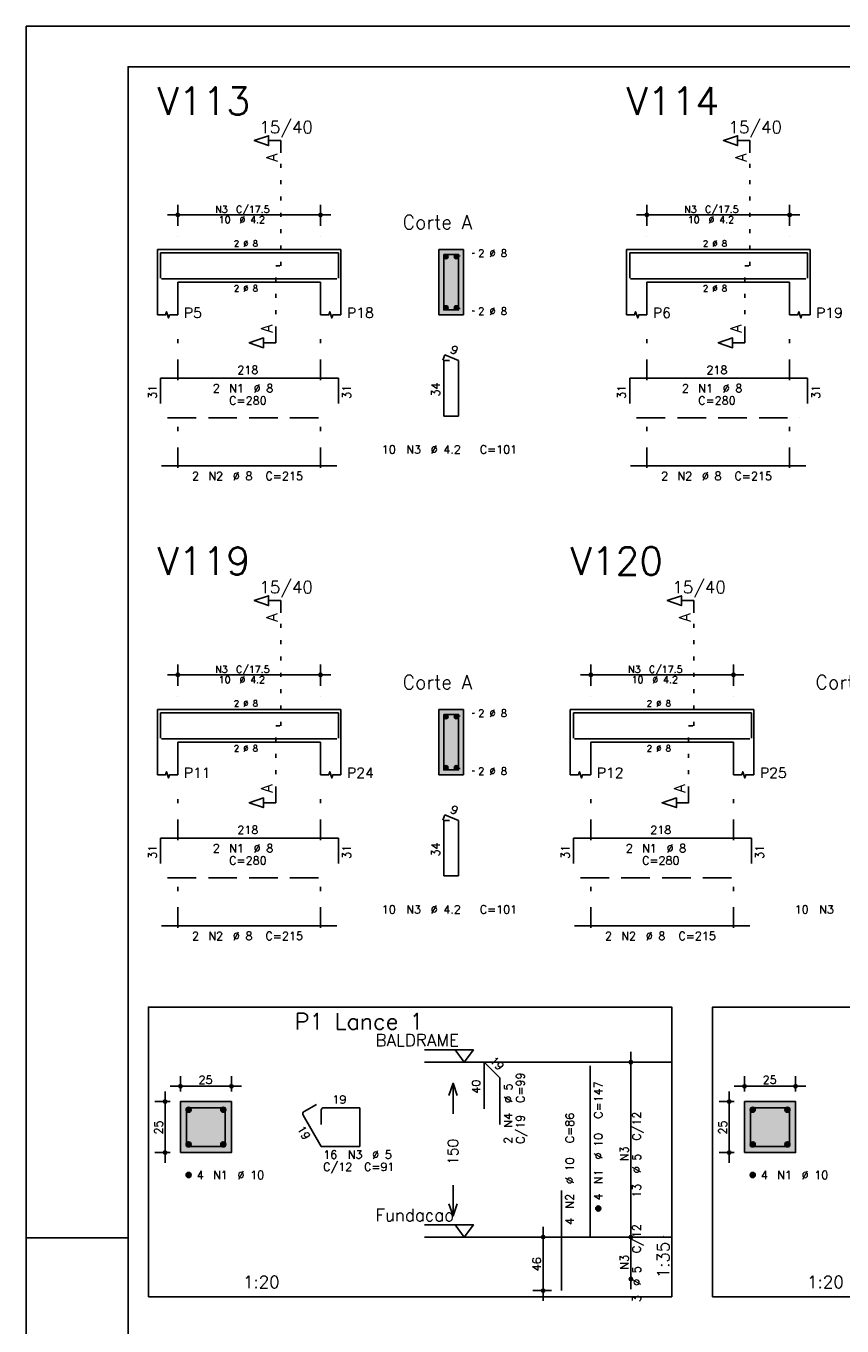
# Model space of a CAD drawing. Extents: x 0 to 84.1, y 0 to 59.4.
# Tile 3 of 9: x 0 to 20, y 27.5 to 59.4. Entities that reach past the tile are written whole.
import ezdxf

# ---------------------------------------------------------------- set-up
doc = ezdxf.new("R2010")
doc.units = 0
for name, pattern in [('ESTILO_TQS_0001', [1, 0.7, -0.3]), ('ESTILO_TQS_0002', [0.4, 0.1, -0.3]), ('ESTILO_TQS_0003', [1.5, 0.5, -0.4, 0.1, -0.5])]:
    doc.linetypes.add(name, pattern=pattern)
for name, color, linetype in [('1', 1, 'CONTINUOUS'), ('10', 10, 'CONTINUOUS'), ('2', 2, 'CONTINUOUS'), ('3', 3, 'CONTINUOUS'), ('4', 4, 'CONTINUOUS'), ('6', 6, 'CONTINUOUS'), ('7', 7, 'CONTINUOUS')]:
    doc.layers.add(name, color=color, linetype=linetype)
doc.styles.get("Standard").update_dxf_attribs({"font": 'ROMANS.SHX'})

msp = doc.modelspace()

# ---------------------------------------------------------------- linework, layer by layer
at = {"layer": '1', "linetype": 'ESTILO_TQS_0002'}
for p, q in [((6.245, 53.52), (6.245, 56.29)), ((17.741, 53.52), (17.741, 56.29)), ((10.545, 53.745), (10.99, 53.83)), ((6.12, 51.935), (6.12, 53.52)), ((6.12, 53.52), (6.245, 53.52)), ((17.616, 51.935), (17.616, 53.52)), ((17.616, 53.52), (17.741, 53.52)), ((10.545, 52.495), (10.99, 52.41)), ((6.245, 42.246), (6.245, 45.016)), ((16.365, 42.246), (16.365, 45.016)), ((10.545, 42.471), (10.99, 42.556)), ((6.12, 40.661), (6.12, 42.246)), ((6.12, 42.246), (6.245, 42.246)), ((16.24, 40.661), (16.24, 42.246)), ((16.24, 42.246), (16.365, 42.246)), ((10.545, 41.221), (10.99, 41.136))]:
    msp.add_line(p, q, dxfattribs=at)
at = {"layer": '1', "linetype": 'ESTILO_TQS_0001'}
for p, q in [((3.47, 49.795), (7.47, 49.795)), ((14.966, 49.795), (18.966, 49.795)), ((3.47, 38.521), (7.47, 38.521)), ((13.59, 38.521), (17.59, 38.521))]:
    msp.add_line(p, q, dxfattribs=at)
at = {"layer": '1', "linetype": 'CONTINUOUS'}
for points in [[(3, 28.252214), (15.825, 28.252214), (15.825, 35.352214), (3, 35.352214), (3, 28.252214)], [(16.825, 28.252214), (29.65, 28.252214), (29.65, 35.352214), (16.825, 35.352214), (16.825, 28.252214)], [(9.765, 34.302214), (10.965, 34.302214), (10.74, 34.002214), (10.515, 34.302214)], [(15.825, 34.002214), (9.765, 34.002214)], [(9.765, 30.0165), (10.965, 30.0165), (10.74, 29.7165), (10.515, 30.0165)], [(15.825, 29.7165), (9.765, 29.7165)]]:
    msp.add_lwpolyline(points, dxfattribs=at)
at = {"layer": '1', "linetype": 'ESTILO_TQS_0002'}
for points in [[(3.785, 31.786857), (5.035, 31.786857), (5.035, 33.036857), (3.785, 33.036857), (3.785, 31.786857)], [(17.61, 31.786857), (18.86, 31.786857), (18.86, 33.036857), (17.61, 33.036857), (17.61, 31.786857)]]:
    msp.add_lwpolyline(points, dxfattribs=at)
at = {"layer": '1', "linetype": 'CONTINUOUS'}
for centre in [(10.295, 53.745), (10.545, 53.745), (10.295, 52.495), (10.545, 52.495), (10.295, 42.471), (10.545, 42.471), (10.295, 41.221), (10.545, 41.221)]:
    msp.add_circle(centre, 0.05, dxfattribs=at)
for points in [[(10.345, 53.745), (10.27, 53.788301), (10.248015, 53.762101)], [(10.345, 53.745), (10.248015, 53.762101), (10.248015, 53.727899)], [(10.345, 53.745), (10.248015, 53.727899), (10.27, 53.701699)], [(10.345, 53.745), (10.303682, 53.79424), (10.27, 53.788301)], [(10.345, 53.745), (10.27, 53.701699), (10.303682, 53.69576)], [(10.345, 53.745), (10.333302, 53.777139), (10.303682, 53.79424)], [(10.345, 53.745), (10.303682, 53.69576), (10.333302, 53.712861)], [(10.345, 53.745), (10.333302, 53.712861), (10.345, 53.745)], [(10.595, 53.745), (10.52, 53.788301), (10.498015, 53.762101)], [(10.595, 53.745), (10.498015, 53.762101), (10.498015, 53.727899)], [(10.595, 53.745), (10.498015, 53.727899), (10.52, 53.701699)], [(10.595, 53.745), (10.553682, 53.79424), (10.52, 53.788301)], [(10.595, 53.745), (10.52, 53.701699), (10.553682, 53.69576)], [(10.595, 53.745), (10.583302, 53.777139), (10.553682, 53.79424)], [(10.595, 53.745), (10.553682, 53.69576), (10.583302, 53.712861)], [(10.595, 53.745), (10.583302, 53.712861), (10.595, 53.745)], [(10.345, 52.495), (10.27, 52.538301), (10.248015, 52.512101)], [(10.345, 52.495), (10.248015, 52.512101), (10.248015, 52.477899)], [(10.345, 52.495), (10.248015, 52.477899), (10.27, 52.451699)], [(10.345, 52.495), (10.303682, 52.54424), (10.27, 52.538301)], [(10.345, 52.495), (10.27, 52.451699), (10.303682, 52.44576)], [(10.345, 52.495), (10.333302, 52.527139), (10.303682, 52.54424)], [(10.345, 52.495), (10.303682, 52.44576), (10.333302, 52.462861)], [(10.345, 52.495), (10.333302, 52.462861), (10.345, 52.495)], [(10.595, 52.495), (10.52, 52.538301), (10.498015, 52.512101)], [(10.595, 52.495), (10.498015, 52.512101), (10.498015, 52.477899)], [(10.595, 52.495), (10.498015, 52.477899), (10.52, 52.451699)], [(10.595, 52.495), (10.553682, 52.54424), (10.52, 52.538301)], [(10.595, 52.495), (10.52, 52.451699), (10.553682, 52.44576)], [(10.595, 52.495), (10.583302, 52.527139), (10.553682, 52.54424)], [(10.595, 52.495), (10.553682, 52.44576), (10.583302, 52.462861)], [(10.595, 52.495), (10.583302, 52.462861), (10.595, 52.495)], [(10.345, 42.471), (10.27, 42.514301), (10.248015, 42.488101)], [(10.345, 42.471), (10.248015, 42.488101), (10.248015, 42.453899)], [(10.345, 42.471), (10.248015, 42.453899), (10.27, 42.427699)], [(10.345, 42.471), (10.303682, 42.52024), (10.27, 42.514301)], [(10.345, 42.471), (10.27, 42.427699), (10.303682, 42.42176)], [(10.345, 42.471), (10.333302, 42.503139), (10.303682, 42.52024)], [(10.345, 42.471), (10.303682, 42.42176), (10.333302, 42.438861)], [(10.345, 42.471), (10.333302, 42.438861), (10.345, 42.471)], [(10.595, 42.471), (10.52, 42.514301), (10.498015, 42.488101)], [(10.595, 42.471), (10.498015, 42.488101), (10.498015, 42.453899)], [(10.595, 42.471), (10.498015, 42.453899), (10.52, 42.427699)], [(10.595, 42.471), (10.553682, 42.52024), (10.52, 42.514301)], [(10.595, 42.471), (10.52, 42.427699), (10.553682, 42.42176)], [(10.595, 42.471), (10.583302, 42.503139), (10.553682, 42.52024)], [(10.595, 42.471), (10.553682, 42.42176), (10.583302, 42.438861)], [(10.595, 42.471), (10.583302, 42.438861), (10.595, 42.471)], [(10.345, 41.221), (10.27, 41.264301), (10.248015, 41.238101)], [(10.345, 41.221), (10.248015, 41.238101), (10.248015, 41.203899)], [(10.345, 41.221), (10.248015, 41.203899), (10.27, 41.177699)], [(10.345, 41.221), (10.303682, 41.27024), (10.27, 41.264301)], [(10.345, 41.221), (10.27, 41.177699), (10.303682, 41.17176)], [(10.345, 41.221), (10.333302, 41.253139), (10.303682, 41.27024)], [(10.345, 41.221), (10.303682, 41.17176), (10.333302, 41.188861)], [(10.345, 41.221), (10.333302, 41.188861), (10.345, 41.221)], [(10.595, 41.221), (10.52, 41.264301), (10.498015, 41.238101)], [(10.595, 41.221), (10.498015, 41.238101), (10.498015, 41.203899)], [(10.595, 41.221), (10.498015, 41.203899), (10.52, 41.177699)], [(10.595, 41.221), (10.553682, 41.27024), (10.52, 41.264301)], [(10.595, 41.221), (10.52, 41.177699), (10.553682, 41.17176)], [(10.595, 41.221), (10.583302, 41.253139), (10.553682, 41.27024)], [(10.595, 41.221), (10.553682, 41.17176), (10.583302, 41.188861)], [(10.595, 41.221), (10.583302, 41.188861), (10.595, 41.221)]]:
    msp.add_solid(points, dxfattribs=at)
at = {"layer": '10', "linetype": 'CONTINUOUS'}
for points in [[(10.72, 52.32), (10.72, 53.92), (10.12, 53.92)], [(10.72, 52.32), (10.12, 53.92), (10.12, 52.32)], [(10.72, 52.32), (10.12, 52.32), (10.72, 52.32)], [(10.72, 41.046), (10.72, 42.646), (10.12, 42.646)], [(10.72, 41.046), (10.12, 42.646), (10.12, 41.046)], [(10.72, 41.046), (10.12, 41.046), (10.72, 41.046)]]:
    msp.add_solid(points, dxfattribs=at)
at = {"layer": '2', "linetype": 'CONTINUOUS'}
for p, q in [((84.100006, 59.400002), (0, 59.400002)), ((0, 59.400002), (0, 0)), ((3.72, 54.5), (3.72, 55.02)), ((7.22, 54.5), (7.22, 55.02)), ((15.216, 54.5), (15.216, 55.02)), ((18.716, 54.5), (18.716, 55.02)), ((3.47, 54.77), (7.47, 54.77)), ((14.966, 54.77), (18.966, 54.77)), ((3.72, 54.25), (3.72, 54.25)), ((7.22, 54.25), (7.22, 54.25)), ((15.216, 54.25), (15.216, 54.25)), ((18.716, 54.25), (18.716, 54.25)), ((3.22, 53.92), (3.22, 53.12)), ((3.22, 53.92), (3.72, 53.92)), ((3.72, 53.92), (7.22, 53.92)), ((7.22, 53.92), (7.72, 53.92)), ((7.72, 53.92), (7.72, 53.12)), ((10.72, 53.92), (10.12, 53.92)), ((10.12, 53.92), (10.12, 52.32)), ((10.72, 52.32), (10.72, 53.92)), ((14.716, 53.92), (14.716, 53.12)), ((14.716, 53.92), (15.216, 53.92)), ((15.216, 53.92), (18.716, 53.92)), ((18.716, 53.92), (19.216, 53.92)), ((19.216, 53.92), (19.216, 53.12)), ((3.22, 53.12), (3.22, 52.32)), ((3.72, 53.12), (7.22, 53.12)), ((3.72, 53.12), (3.72, 52.32)), ((7.22, 53.12), (7.22, 52.32)), ((7.72, 53.12), (7.72, 52.32)), ((14.716, 53.12), (14.716, 52.32)), ((15.216, 53.12), (18.716, 53.12)), ((15.216, 53.12), (15.216, 52.32)), ((18.716, 53.12), (18.716, 52.32)), ((19.216, 53.12), (19.216, 52.32)), ((10.12, 52.32), (10.72, 52.32)), ((3.72, 43.226), (3.72, 43.746)), ((7.22, 43.226), (7.22, 43.746)), ((13.84, 43.226), (13.84, 43.746)), ((17.34, 43.226), (17.34, 43.746)), ((3.47, 43.496), (7.47, 43.496)), ((13.59, 43.496), (17.59, 43.496)), ((3.72, 42.976), (3.72, 42.976)), ((7.22, 42.976), (7.22, 42.976)), ((13.84, 42.976), (13.84, 42.976)), ((17.34, 42.976), (17.34, 42.976)), ((3.22, 42.646), (3.22, 41.846)), ((3.22, 42.646), (3.72, 42.646)), ((3.72, 42.646), (7.22, 42.646)), ((7.22, 42.646), (7.72, 42.646)), ((7.72, 42.646), (7.72, 41.846)), ((10.72, 42.646), (10.12, 42.646)), ((10.12, 42.646), (10.12, 41.046)), ((10.72, 41.046), (10.72, 42.646)), ((13.34, 42.646), (13.34, 41.846)), ((13.34, 42.646), (13.84, 42.646)), ((13.84, 42.646), (17.34, 42.646)), ((17.34, 42.646), (17.84, 42.646)), ((17.84, 42.646), (17.84, 41.846)), ((3.22, 41.846), (3.22, 41.046)), ((3.72, 41.846), (7.22, 41.846)), ((3.72, 41.846), (3.72, 41.046)), ((7.22, 41.846), (7.22, 41.046)), ((7.72, 41.846), (7.72, 41.046)), ((13.34, 41.846), (13.34, 41.046)), ((13.84, 41.846), (17.34, 41.846)), ((13.84, 41.846), (13.84, 41.046)), ((17.34, 41.846), (17.34, 41.046)), ((17.84, 41.846), (17.84, 41.046)), ((10.12, 41.046), (10.72, 41.046)), ((14.825, 29.4665), (14.825, 34.252214)), ((14.825, 34.002214), (14.825, 34.002214)), ((3.785, 33.286857), (3.785, 33.661857)), ((5.035, 33.286857), (5.035, 33.661857)), ((17.61, 33.286857), (17.61, 33.661857)), ((18.86, 33.286857), (18.86, 33.661857)), ((3.41, 31.536857), (3.41, 33.286857)), ((3.535, 33.411857), (5.285, 33.411857)), ((17.235, 31.536857), (17.235, 33.286857)), ((17.36, 33.411857), (19.11, 33.411857)), ((3.535, 33.036857), (3.16, 33.036857)), ((3.785, 33.036857), (3.785, 33.036857)), ((3.785, 33.036857), (3.785, 33.036857)), ((5.035, 33.036857), (5.035, 33.036857)), ((17.36, 33.036857), (16.985, 33.036857)), ((17.61, 33.036857), (17.61, 33.036857)), ((17.61, 33.036857), (17.61, 33.036857)), ((18.86, 33.036857), (18.86, 33.036857)), ((3.535, 31.786857), (3.16, 31.786857)), ((3.785, 31.786857), (3.785, 31.786857)), ((17.36, 31.786857), (16.985, 31.786857)), ((17.61, 31.786857), (17.61, 31.786857)), ((12.675, 28.152214), (12.675, 29.9665)), ((14.825, 28.437929), (14.825, 29.9665)), ((0, 29.700001), (0.5, 29.700001)), ((0.5, 29.700001), (1.5, 29.700001)), ((1.5, 29.700001), (2.5, 29.700001)), ((12.875, 29.7165), (12.425, 29.7165)), ((13.125, 29.7165), (13.125, 29.7165)), ((14.825, 29.7165), (14.825, 29.7165)), ((14.825, 29.7165), (14.825, 29.7165)), ((14.825, 28.687929), (14.825, 28.687929)), ((12.875, 28.402214), (12.425, 28.402214)), ((13.125, 28.402214), (13.125, 28.402214))]:
    msp.add_line(p, q, dxfattribs=at)
at = {"layer": '2', "linetype": 'ESTILO_TQS_0003'}
for p, q in [((3.72, 50.722), (3.72, 51.82)), ((7.22, 50.722), (7.22, 51.82)), ((15.216, 50.722), (15.216, 51.82)), ((18.716, 50.722), (18.716, 51.82)), ((3.72, 48.572), (3.72, 49.918)), ((7.22, 48.572), (7.22, 49.918)), ((15.216, 48.572), (15.216, 49.918)), ((18.716, 48.572), (18.716, 49.918)), ((3.72, 39.448), (3.72, 40.546)), ((7.22, 39.448), (7.22, 40.546)), ((13.84, 39.448), (13.84, 40.546)), ((17.34, 39.448), (17.34, 40.546)), ((3.72, 37.298), (3.72, 38.644)), ((7.22, 37.298), (7.22, 38.644)), ((13.84, 37.298), (13.84, 38.644)), ((17.34, 37.298), (17.34, 38.644))]:
    msp.add_line(p, q, dxfattribs=at)
at = {"layer": '2', "linetype": 'CONTINUOUS'}
for points in [[(83.100006, 1), (2.5, 1), (2.5, 58.400002), (83.100006, 58.400002), (83.100006, 1)], [(6.245, 56.29), (6.245, 56.59), (5.945, 56.59), (5.945, 56.47), (5.595, 56.59), (5.945, 56.71), (5.945, 56.59)], [(17.741, 56.29), (17.741, 56.59), (17.441, 56.59), (17.441, 56.47), (17.091, 56.59), (17.441, 56.71), (17.441, 56.59)], [(3.22, 52.32), (3.42, 52.32), (3.445, 52.395), (3.495, 52.245), (3.52, 52.32), (3.72, 52.32)], [(7.22, 52.32), (7.42, 52.32), (7.445, 52.395), (7.495, 52.245), (7.52, 52.32), (7.72, 52.32)], [(14.716, 52.32), (14.916, 52.32), (14.941, 52.395), (14.991, 52.245), (15.016, 52.32), (15.216, 52.32)], [(18.716, 52.32), (18.916, 52.32), (18.941, 52.395), (18.991, 52.245), (19.016, 52.32), (19.216, 52.32)], [(6.12, 51.935), (6.12, 51.635), (5.82, 51.635), (5.82, 51.515), (5.47, 51.635), (5.82, 51.755), (5.82, 51.635)], [(17.616, 51.935), (17.616, 51.635), (17.316, 51.635), (17.316, 51.515), (16.966, 51.635), (17.316, 51.755), (17.316, 51.635)], [(6.245, 45.016), (6.245, 45.316), (5.945, 45.316), (5.945, 45.196), (5.595, 45.316), (5.945, 45.436), (5.945, 45.316)], [(16.365, 45.016), (16.365, 45.316), (16.065, 45.316), (16.065, 45.196), (15.715, 45.316), (16.065, 45.436), (16.065, 45.316)], [(3.22, 41.046), (3.42, 41.046), (3.445, 41.121), (3.495, 40.971), (3.52, 41.046), (3.72, 41.046)], [(7.22, 41.046), (7.42, 41.046), (7.445, 41.121), (7.495, 40.971), (7.52, 41.046), (7.72, 41.046)], [(13.34, 41.046), (13.54, 41.046), (13.565, 41.121), (13.615, 40.971), (13.64, 41.046), (13.84, 41.046)], [(17.34, 41.046), (17.54, 41.046), (17.565, 41.121), (17.615, 40.971), (17.64, 41.046), (17.84, 41.046)], [(6.12, 40.661), (6.12, 40.361), (5.82, 40.361), (5.82, 40.241), (5.47, 40.361), (5.82, 40.481), (5.82, 40.361)], [(16.24, 40.661), (16.24, 40.361), (15.94, 40.361), (15.94, 40.241), (15.59, 40.361), (15.94, 40.481), (15.94, 40.361)], [(10.365, 33.184357), (10.465, 33.484357), (10.565, 33.184357)], [(10.465, 32.734357), (10.465, 33.484357)], [(3.785, 31.786857), (5.035, 31.786857), (5.035, 33.036857), (3.785, 33.036857), (3.785, 31.786857)], [(17.61, 31.786857), (18.86, 31.786857), (18.86, 33.036857), (17.61, 33.036857), (17.61, 31.786857)], [(10.465, 30.984357), (10.465, 30.234357)], [(10.365, 30.534357), (10.465, 30.234357), (10.565, 30.534357)]]:
    msp.add_lwpolyline(points, dxfattribs=at)
for centre, radius in [((3.72, 54.77), 0.041625), ((7.22, 54.77), 0.041625), ((15.216, 54.77), 0.041625), ((18.716, 54.77), 0.041625), ((3.72, 54.77), 0.02075), ((7.22, 54.77), 0.02075), ((15.216, 54.77), 0.02075), ((18.716, 54.77), 0.02075), ((3.72, 43.496), 0.041625), ((3.72, 43.496), 0.02075), ((7.22, 43.496), 0.041625), ((7.22, 43.496), 0.02075), ((13.84, 43.496), 0.041625), ((13.84, 43.496), 0.02075), ((17.34, 43.496), 0.041625), ((17.34, 43.496), 0.02075), ((14.825, 34.002214), 0.041625), ((14.825, 34.002214), 0.02075), ((3.785, 33.411857), 0.04), ((3.785, 33.411857), 0.02), ((5.035, 33.411857), 0.04), ((5.035, 33.411857), 0.02), ((17.61, 33.411857), 0.04), ((17.61, 33.411857), 0.02), ((18.86, 33.411857), 0.04), ((18.86, 33.411857), 0.02), ((3.41, 33.036857), 0.04), ((3.41, 33.036857), 0.02), ((17.235, 33.036857), 0.04), ((17.235, 33.036857), 0.02), ((3.41, 31.786857), 0.04), ((3.41, 31.786857), 0.02), ((17.235, 31.786857), 0.04), ((17.235, 31.786857), 0.02), ((12.675, 29.7165), 0.04), ((12.675, 29.7165), 0.02), ((14.825, 29.7165), 0.041625), ((14.825, 29.7165), 0.041625), ((14.825, 29.7165), 0.02075), ((14.825, 29.7165), 0.02075), ((14.825, 28.687929), 0.041625), ((14.825, 28.687929), 0.02075), ((12.675, 28.402214), 0.04), ((12.675, 28.402214), 0.02)]:
    msp.add_circle(centre, radius, dxfattribs=at)
for points in [[(3.785, 31.786857), (5.035, 31.786857), (5.035, 33.036857)], [(3.785, 31.786857), (5.035, 33.036857), (3.785, 33.036857)], [(3.785, 31.786857), (3.785, 33.036857), (3.785, 31.786857)], [(17.61, 31.786857), (18.86, 31.786857), (18.86, 33.036857)], [(17.61, 31.786857), (18.86, 33.036857), (17.61, 33.036857)], [(17.61, 31.786857), (17.61, 33.036857), (17.61, 31.786857)]]:
    msp.add_solid(points, dxfattribs=at)
at = {"layer": '3', "linetype": 'CONTINUOUS'}
for p, q in [((3.923156, 32.828046), (3.99381, 32.8987)), ((3.923165, 32.845732), (3.976181, 32.898749)), ((3.926831, 32.814044), (4.007838, 32.89505)), ((3.932882, 32.802416), (4.019471, 32.889006)), ((3.940828, 32.792686), (4.029208, 32.881065)), ((3.950562, 32.784741), (4.037159, 32.871339)), ((3.962198, 32.7787), (4.043158, 32.85966)), ((3.976173, 32.774997), (4.046893, 32.845717)), ((3.993878, 32.775024), (4.046897, 32.828044)), ((4.773156, 32.828046), (4.84381, 32.8987)), ((4.773165, 32.845732), (4.826181, 32.898749)), ((4.776831, 32.814044), (4.857838, 32.89505)), ((4.782882, 32.802416), (4.869471, 32.889006)), ((4.790828, 32.792686), (4.879208, 32.881065)), ((4.800562, 32.784741), (4.887159, 32.871339)), ((4.812198, 32.7787), (4.893158, 32.85966)), ((4.826173, 32.774997), (4.896893, 32.845717)), ((4.843878, 32.775024), (4.896897, 32.828044)), ((17.748156, 32.828046), (17.81881, 32.8987)), ((17.748165, 32.845732), (17.801181, 32.898749)), ((17.751831, 32.814044), (17.832838, 32.89505)), ((17.757882, 32.802416), (17.844471, 32.889006)), ((17.765828, 32.792686), (17.854208, 32.881065)), ((17.775562, 32.784741), (17.862159, 32.871339)), ((17.787198, 32.7787), (17.868158, 32.85966)), ((17.801173, 32.774997), (17.871893, 32.845717)), ((17.818878, 32.775024), (17.871897, 32.828044)), ((18.598156, 32.828046), (18.66881, 32.8987)), ((18.598165, 32.845732), (18.651181, 32.898749)), ((18.601831, 32.814044), (18.682838, 32.89505)), ((18.607882, 32.802416), (18.694471, 32.889006)), ((18.615828, 32.792686), (18.704208, 32.881065)), ((18.625562, 32.784741), (18.712159, 32.871339)), ((18.637198, 32.7787), (18.718158, 32.85966)), ((18.651173, 32.774997), (18.721893, 32.845717)), ((18.668878, 32.775024), (18.721897, 32.828044)), ((3.923156, 31.978046), (3.99381, 32.0487)), ((3.923165, 31.995732), (3.976181, 32.048749)), ((3.926831, 31.964044), (4.007838, 32.04505)), ((3.932882, 31.952416), (4.019471, 32.039006)), ((3.940828, 31.942686), (4.029208, 32.031065)), ((3.950562, 31.934741), (4.037159, 32.021339)), ((3.962198, 31.9287), (4.043158, 32.00966)), ((3.976173, 31.924997), (4.046893, 31.995717)), ((3.993878, 31.925024), (4.046897, 31.978044)), ((4.773156, 31.978046), (4.84381, 32.0487)), ((4.773165, 31.995732), (4.826181, 32.048749)), ((4.776831, 31.964044), (4.857838, 32.04505)), ((4.782882, 31.952416), (4.869471, 32.039006)), ((4.790828, 31.942686), (4.879208, 32.031065)), ((4.800562, 31.934741), (4.887159, 32.021339)), ((4.812198, 31.9287), (4.893158, 32.00966)), ((4.826173, 31.924997), (4.896893, 31.995717)), ((4.843878, 31.925024), (4.896897, 31.978044)), ((17.748156, 31.978046), (17.81881, 32.0487)), ((17.748165, 31.995732), (17.801181, 32.048749)), ((17.751831, 31.964044), (17.832838, 32.04505)), ((17.757882, 31.952416), (17.844471, 32.039006)), ((17.765828, 31.942686), (17.854208, 32.031065)), ((17.775562, 31.934741), (17.862159, 32.021339)), ((17.787198, 31.9287), (17.868158, 32.00966)), ((17.801173, 31.924997), (17.871893, 31.995717)), ((17.818878, 31.925024), (17.871897, 31.978044)), ((18.598156, 31.978046), (18.66881, 32.0487)), ((18.598165, 31.995732), (18.651181, 32.048749)), ((18.601831, 31.964044), (18.682838, 32.04505)), ((18.607882, 31.952416), (18.694471, 32.039006)), ((18.615828, 31.942686), (18.704208, 32.031065)), ((18.625562, 31.934741), (18.712159, 32.021339)), ((18.637198, 31.9287), (18.718158, 32.00966)), ((18.651173, 31.924997), (18.721893, 31.995717)), ((18.668878, 31.925024), (18.721897, 31.978044)), ((3.923156, 31.228046), (3.99381, 31.2987)), ((3.923165, 31.245732), (3.976181, 31.298749)), ((3.926831, 31.214044), (4.007838, 31.29505)), ((3.932882, 31.202416), (4.019471, 31.289006)), ((3.940828, 31.192686), (4.029208, 31.281065)), ((3.950562, 31.184741), (4.037159, 31.271339)), ((3.962198, 31.1787), (4.043158, 31.25966)), ((3.976173, 31.174997), (4.046893, 31.245717)), ((3.993878, 31.175024), (4.046897, 31.228044)), ((17.748156, 31.228046), (17.81881, 31.2987)), ((17.748165, 31.245732), (17.801181, 31.298749)), ((17.751831, 31.214044), (17.832838, 31.29505)), ((17.757882, 31.202416), (17.844471, 31.289006)), ((17.765828, 31.192686), (17.854208, 31.281065)), ((17.775562, 31.184741), (17.862159, 31.271339)), ((17.787198, 31.1787), (17.868158, 31.25966)), ((17.801173, 31.174997), (17.871893, 31.245717)), ((17.818878, 31.175024), (17.871897, 31.228044)), ((13.963156, 30.407689), (14.03381, 30.478343)), ((13.963165, 30.425375), (14.016181, 30.478392)), ((13.966831, 30.393687), (14.047838, 30.474693)), ((13.972882, 30.382059), (14.059471, 30.468649)), ((13.980828, 30.372328), (14.069208, 30.460708)), ((13.990562, 30.364384), (14.077159, 30.450982)), ((14.002198, 30.358343), (14.083158, 30.439303)), ((14.016173, 30.35464), (14.086893, 30.42536)), ((14.033878, 30.354667), (14.086897, 30.407687))]:
    msp.add_line(p, q, dxfattribs=at)
for centre in [(3.985, 32.836857), (4.835, 32.836857), (17.81, 32.836857), (18.66, 32.836857), (3.985, 31.986857), (4.835, 31.986857), (17.81, 31.986857), (18.66, 31.986857), (3.985, 31.236857), (17.81, 31.236857), (14.025, 30.4165)]:
    msp.add_circle(centre, 0.0625, dxfattribs=at)
at = {"layer": '4', "linetype": 'CONTINUOUS'}
for p, q in [((3.3, 53.22), (3.3, 53.84)), ((3.3, 53.84), (7.66, 53.84)), ((7.66, 53.84), (7.66, 53.22)), ((14.796, 53.22), (14.796, 53.84)), ((14.796, 53.84), (19.156, 53.84)), ((19.156, 53.84), (19.156, 53.22)), ((3.32, 53.2), (7.62, 53.2)), ((14.816, 53.2), (19.116, 53.2)), ((3.3, 41.946), (3.3, 42.566)), ((3.3, 42.566), (7.66, 42.566)), ((7.66, 42.566), (7.66, 41.946)), ((13.42, 41.946), (13.42, 42.566)), ((13.42, 42.566), (17.78, 42.566)), ((17.78, 42.566), (17.78, 41.946)), ((3.32, 41.926), (7.62, 41.926)), ((13.44, 41.926), (17.74, 41.926)), ((3.935, 32.824357), (3.935, 31.936857)), ((3.935, 32.824357), (3.935, 32.474357)), ((4.3475, 32.886857), (3.9975, 32.886857)), ((4.885, 32.886857), (3.9975, 32.886857)), ((4.885, 31.936857), (4.885, 32.886857)), ((17.76, 32.824357), (17.76, 31.936857)), ((17.76, 32.824357), (17.76, 32.474357)), ((18.1725, 32.886857), (17.8225, 32.886857)), ((18.71, 32.886857), (17.8225, 32.886857)), ((18.71, 31.936857), (18.71, 32.886857)), ((3.935, 31.936857), (4.885, 31.936857)), ((17.76, 31.936857), (18.71, 31.936857))]:
    msp.add_line(p, q, dxfattribs=at)
for points in [[(10.24, 53.8), (10.24, 52.44), (10.6, 52.44), (10.6, 53.8), (10.24, 53.8)], [(10.24, 42.526), (10.24, 41.166), (10.6, 41.166), (10.6, 42.526), (10.24, 42.526)]]:
    msp.add_lwpolyline(points, dxfattribs=at)
for centre in [(3.9975, 32.824357), (3.9975, 32.824357), (17.8225, 32.824357), (17.8225, 32.824357)]:
    msp.add_arc(centre, 0.0625, 90, 180, dxfattribs=at)
at = {"layer": '6', "linetype": 'CONTINUOUS'}
for p, q in [((10.268338, 51.34), (10.213893, 51.21102)), ((10.6, 51.2), (10.268338, 51.34)), ((10.38, 51.2), (10.24, 51.2)), ((10.24, 51.2), (10.24, 49.84)), ((10.6, 49.84), (10.6, 51.2)), ((3.3, 50.15), (3.3, 50.77)), ((3.3, 50.77), (7.66, 50.77)), ((7.66, 50.77), (7.66, 50.15)), ((14.796, 50.15), (14.796, 50.77)), ((14.796, 50.77), (19.156, 50.77)), ((19.156, 50.77), (19.156, 50.15)), ((10.24, 49.84), (10.6, 49.84)), ((3.32, 48.62), (7.62, 48.62)), ((14.816, 48.62), (19.116, 48.62)), ((10.268338, 40.066), (10.213893, 39.93702)), ((10.38, 39.926), (10.24, 39.926)), ((10.24, 39.926), (10.24, 38.566)), ((10.6, 39.926), (10.268338, 40.066)), ((10.6, 38.566), (10.6, 39.926)), ((3.3, 38.876), (3.3, 39.496)), ((3.3, 39.496), (7.66, 39.496)), ((7.66, 39.496), (7.66, 38.876)), ((13.42, 38.876), (13.42, 39.496)), ((13.42, 39.496), (17.78, 39.496)), ((17.78, 39.496), (17.78, 38.876)), ((10.24, 38.566), (10.6, 38.566)), ((3.32, 37.346), (7.62, 37.346)), ((13.44, 37.346), (17.74, 37.346)), ((11.231146, 32.859357), (11.231146, 34.002214)), ((11.231146, 34.002214), (11.615004, 33.618356)), ((13.825, 29.7165), (13.825, 33.9165)), ((11.615004, 33.618356), (11.615004, 32.475499)), ((7.117235, 32.965831), (6.814127, 32.790831)), ((7.235, 32.824357), (7.235, 32.474357)), ((8.185, 32.886857), (7.2975, 32.886857)), ((8.185, 31.936857), (8.185, 32.886857)), ((6.79125, 32.705455), (7.235, 31.936857)), ((7.235, 31.936857), (8.185, 31.936857)), ((13.125, 28.402214), (13.125, 30.859357))]:
    msp.add_line(p, q, dxfattribs=at)
for centre, start, end in [((7.2975, 32.824357), 90, 180), ((6.845377, 32.736705), 120, 210)]:
    msp.add_arc(centre, 0.0625, start, end, dxfattribs=at)

# ---------------------------------------------------------------- texts
at = {"layer": '1', "linetype": 'CONTINUOUS'}
for s, p in [('BALDRAME', (8.565, 34.392214)), ('Fundacao', (8.565, 30.1065))]:
    msp.add_text(s, height=0.3, dxfattribs=at).set_placement(p)
at = {"layer": '2', "linetype": 'CONTINUOUS'}
for s, height, p in [('15/40', 0.3, (5.72, 56.77)), ('15/40', 0.3, (17.216, 56.77)), ('N3', 0.17, (4.637, 54.821)), ('C/17.5', 0.17, (5.147, 54.821)), ('N3', 0.17, (16.133, 54.821)), ('C/17.5', 0.17, (16.643, 54.821)), ('10', 0.17, (4.722, 54.566)), ('%%c 4.2', 0.17, (5.232, 54.566)), ('Corte A', 0.34, (9.23, 54.42)), ('10', 0.17, (16.218, 54.566)), ('%%c 4.2', 0.17, (16.728, 54.566)), ('2 %%c 8', 0.15, (5.095, 53.995)), ('2 %%c 8', 0.18, (11.08, 53.74)), ('2 %%c 8', 0.15, (16.591, 53.995)), ('2 %%c 8', 0.15, (5.095, 52.895)), ('2 %%c 8', 0.15, (16.591, 52.895)), ('P5', 0.25, (3.87, 52.245)), ('P18', 0.25, (7.87, 52.245)), ('2 %%c 8', 0.18, (11.08, 52.32)), ('P6', 0.25, (15.366, 52.245)), ('P19', 0.25, (19.366, 52.245)), ('218', 0.2, (5.18, 50.87)), ('218', 0.2, (16.676, 50.87)), ('2', 0.2, (4.58, 50.42)), ('N1', 0.2, (4.98, 50.42)), ('%%c 8', 0.2, (5.58, 50.42)), ('2', 0.2, (16.076, 50.42)), ('N1', 0.2, (16.476, 50.42)), ('%%c 8', 0.2, (17.076, 50.42)), ('C=280', 0.2, (4.98, 50.12)), ('C=280', 0.2, (16.476, 50.12)), ('10', 0.2, (8.72, 48.92)), ('N3', 0.2, (9.32, 48.92)), ('%%c 4.2', 0.2, (9.92, 48.92)), ('C=101', 0.2, (11.12, 48.92)), ('2', 0.2, (4.07, 48.27)), ('N2', 0.2, (4.47, 48.27)), ('%%c 8', 0.2, (5.07, 48.27)), ('C=215', 0.2, (5.87, 48.27)), ('2', 0.2, (15.566, 48.27)), ('N2', 0.2, (15.966, 48.27)), ('%%c 8', 0.2, (16.566, 48.27)), ('C=215', 0.2, (17.366, 48.27)), ('15/40', 0.3, (5.72, 45.496)), ('15/40', 0.3, (15.84, 45.496)), ('N3', 0.17, (4.637, 43.547)), ('C/17.5', 0.17, (5.147, 43.547)), ('N3', 0.17, (14.757, 43.547)), ('C/17.5', 0.17, (15.267, 43.547)), ('10', 0.17, (4.722, 43.292)), ('%%c 4.2', 0.17, (5.232, 43.292)), ('Corte A', 0.34, (9.23, 43.146)), ('10', 0.17, (14.842, 43.292)), ('%%c 4.2', 0.17, (15.352, 43.292)), ('Corte A', 0.34, (19.35, 43.146)), ('2 %%c 8', 0.15, (5.095, 42.721)), ('2 %%c 8', 0.15, (15.215, 42.721)), ('2 %%c 8', 0.18, (11.08, 42.466)), ('2 %%c 8', 0.15, (5.095, 41.621)), ('2 %%c 8', 0.15, (15.215, 41.621)), ('P11', 0.25, (3.87, 40.971)), ('P24', 0.25, (7.87, 40.971)), ('2 %%c 8', 0.18, (11.08, 41.046)), ('P12', 0.25, (13.99, 40.971)), ('P25', 0.25, (17.99, 40.971)), ('218', 0.2, (5.18, 39.596)), ('218', 0.2, (15.3, 39.596)), ('2', 0.2, (4.58, 39.146)), ('N1', 0.2, (4.98, 39.146)), ('%%c 8', 0.2, (5.58, 39.146)), ('2', 0.2, (14.7, 39.146)), ('N1', 0.2, (15.1, 39.146)), ('%%c 8', 0.2, (15.7, 39.146)), ('C=280', 0.2, (4.98, 38.846)), ('C=280', 0.2, (15.1, 38.846)), ('10', 0.2, (8.72, 37.646)), ('N3', 0.2, (9.32, 37.646)), ('%%c 4.2', 0.2, (9.92, 37.646)), ('C=101', 0.2, (11.12, 37.646)), ('10', 0.2, (18.84, 37.646)), ('N3', 0.2, (19.44, 37.646)), ('2', 0.2, (4.07, 36.996)), ('N2', 0.2, (4.47, 36.996)), ('%%c 8', 0.2, (5.07, 36.996)), ('C=215', 0.2, (5.87, 36.996)), ('2', 0.2, (14.19, 36.996)), ('N2', 0.2, (14.59, 36.996)), ('%%c 8', 0.2, (15.19, 36.996)), ('C=215', 0.2, (15.99, 36.996)), ('1', 0.01, (15.615, 34.002214)), ('25', 0.2, (4.23, 33.471857)), ('25', 0.2, (18.055, 33.471857)), ('19', 0.2, (7.51, 32.986857)), ('C/12', 0.2, (7.285, 31.336857)), ('16', 0.2, (7.285, 31.636857)), ('N3', 0.2, (7.885, 31.636857)), ('%%c 5', 0.2, (8.485, 31.636857)), ('4', 0.2, (4.185, 31.136857)), ('N1', 0.2, (4.585, 31.136857)), ('%%c 10', 0.2, (5.185, 31.136857)), ('C=91', 0.2, (8.285, 31.336857)), ('4', 0.2, (18.01, 31.136857)), ('N1', 0.2, (18.41, 31.136857)), ('%%c 10', 0.2, (19.01, 31.136857)), ('0', 0.01, (15.615, 29.7165)), ('1:20', 0.3, (5.3175, 28.462214)), ('1:20', 0.3, (19.1425, 28.462214))]:
    msp.add_text(s, height=height, dxfattribs=at).set_placement(p)
for s, height, rotation, p in [('A', 0.272, 90, (6.1634, 56.0724)), ('A', 0.272, 90, (17.6594, 56.0724)), ('A', 0.272, 90, (6.0384, 51.8806)), ('A', 0.272, 90, (17.5344, 51.8806)), ('9', 0.2, 337.11462, (10.380929, 51.401017)), ('31', 0.2, 90, (3.2, 50.26)), ('31', 0.2, 90, (7.96, 50.26)), ('34', 0.2, 90, (10.14, 50.32)), ('31', 0.2, 90, (14.696, 50.26)), ('31', 0.2, 90, (19.456, 50.26)), ('A', 0.272, 90, (6.1634, 44.7984)), ('A', 0.272, 90, (16.2834, 44.7984)), ('A', 0.272, 90, (6.0384, 40.6066)), ('A', 0.272, 90, (16.1584, 40.6066)), ('9', 0.2, 337.11462, (10.380929, 40.127017)), ('31', 0.2, 90, (3.2, 38.986)), ('31', 0.2, 90, (7.96, 38.986)), ('34', 0.2, 90, (10.14, 39.046)), ('31', 0.2, 90, (13.32, 38.986)), ('31', 0.2, 90, (18.08, 38.986)), ('19', 0.2, 315, (11.352364, 34.022417)), ('40', 0.2, 90, (11.131146, 33.230786)), ('C=99', 0.2, 90, (12.215, 33.002214)), ('%%c 5', 0.2, 90, (11.915, 33.002214)), ('C=147', 0.2, 90, (14.125, 32.6165)), ('25', 0.2, 90, (3.35, 32.231857)), ('N4', 0.2, 90, (11.915, 32.402214)), ('C/19', 0.2, 90, (12.215, 32.002214)), ('C=86', 0.2, 90, (13.425, 32.0165)), ('C/12', 0.2, 90, (15.065, 32.079357)), ('25', 0.2, 90, (17.175, 32.231857)), ('19', 0.2, 300, (6.637692, 32.371424)), ('150', 0.25, 90, (10.59, 31.484357)), ('2', 0.2, 90, (11.915, 32.002214)), ('%%c 10', 0.2, 90, (14.125, 31.6165)), ('N3', 0.2, 90, (14.765, 31.579357)), ('%%c 10', 0.2, 90, (13.425, 31.0165)), ('%%c 5', 0.2, 90, (15.065, 31.279357)), ('N1', 0.2, 90, (14.125, 31.0165)), ('13', 0.2, 90, (15.065, 30.679357)), ('N2', 0.2, 90, (13.425, 30.4165)), ('4', 0.2, 90, (14.125, 30.6165)), ('4', 0.2, 90, (13.425, 30.0165)), ('C/12', 0.2, 90, (15.065, 29.322214)), ('1:35', 0.3, 90, (15.765, 28.702214)), ('46', 0.2, 90, (12.615, 28.879357)), ('N3', 0.2, 90, (14.765, 28.922214)), ('%%c 5', 0.2, 90, (15.065, 28.522214)), ('3', 0.2, 90, (15.065, 28.122214))]:
    msp.add_text(s, height=height, rotation=rotation, dxfattribs=at).set_placement(p)
at = {"layer": '7', "linetype": 'CONTINUOUS'}
for s, height, p in [('V113', 0.68, (3.22, 57.22)), ('V114', 0.68, (14.716, 57.22)), ('V119', 0.68, (3.22, 45.946)), ('V120', 0.68, (13.34, 45.946)), ('P1 Lance 1', 0.4, (6.5875, 34.802214))]:
    msp.add_text(s, height=height, dxfattribs=at).set_placement(p)

doc.saveas('drawing.dxf')
